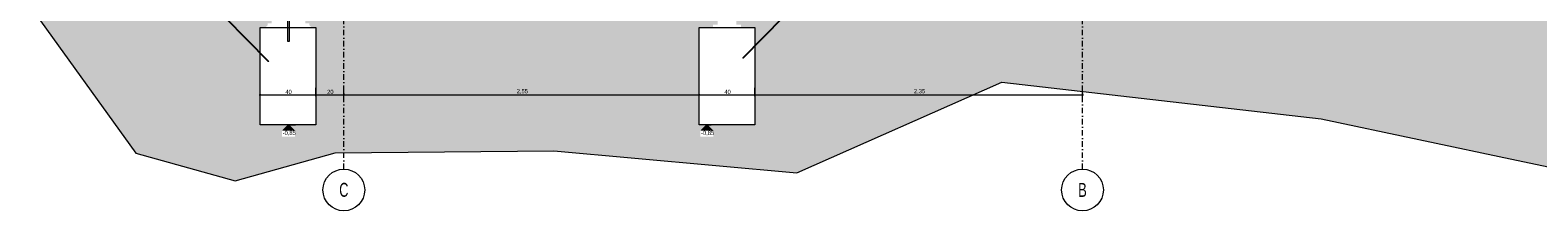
# Model space of a CAD drawing. Header units: metres. Extents: x -58265 to 854892, y -56510 to 35250.
# Tile 30 of 47: x 605705 to 616523, y -32047 to -30749. Entities that reach past the tile are written whole.
import ezdxf

# ---------------------------------------------------------------- set-up
doc = ezdxf.new("R2010")
doc.units = ezdxf.units.M
doc.header["$LTSCALE"] = 0.05
doc.linetypes.add('Achse 24', pattern=[1600, 800, -400, 0, -400])
doc.linetypes.add('Wipeout_Contour', pattern=[20000, 0, -20000])
for name, color, linetype in [('A_1_Schraffuren', 7, 'Continuous'), ('A_4_Detail_Achsen', 7, 'Continuous'), ('A_4_Detail_Bemaßung', 7, 'Continuous'), ('A_4_Details_Linien', 7, 'Continuous')]:
    doc.layers.add(name, color=color, linetype=linetype)
doc.styles.add('ERSTELLTER_STIL_2', font='txt')
doc.styles.add('ERSTELLTER_STIL_4', font='ARIALN.TTF', dxfattribs={"width": 0.8})
doc.dimstyles.new('ERSTELLTER_STIL__1', dxfattribs={"dimtxt": 30, "dimasz": 9.5, "dimexe": 0.18, "dimexo": 50, "dimgap": 0, "dimtad": 1, "dimtih": 1, "dimtoh": 1, "dimlfac": 0.001, "dimzin": 0, "dimdsep": 46, "dimtxsty": 'ERSTELLTER_STIL_2', "dimblk": 'ARROWHEAD_6', "dimblk1": 'ARROWHEAD_6', "dimblk2": 'ARROWHEAD_6', "dimcen": 0.09, "dimclrd": 7, "dimclre": 7, "dimclrt": 7, "dimazin": 0, "dimtfac": 1, "dimtdec": 4, "dimtmove": 0, "dimatfit": 3, "dimfxl": 1, "dimtolj": 1, "dimtzin": 0, "dimarcsym": 0})
doc.dimstyles.new('ERSTELLTER_STIL__2', dxfattribs={"dimtxt": 0.18, "dimasz": 18.24, "dimexe": 0.18, "dimexo": 0.0625, "dimgap": 0, "dimtad": 0, "dimtih": 1, "dimtoh": 1, "dimdec": 4, "dimzin": 0, "dimdsep": 46, "dimcen": 0.09, "dimadec": 0, "dimazin": 0, "dimtfac": 1, "dimtdec": 4, "dimtmove": 0, "dimatfit": 3, "dimldrblk": 'ARROWHEAD_11', "dimfxl": 1, "dimtolj": 1, "dimtzin": 0, "dimarcsym": 0})

# ---------------------------------------------------------------- blocks, each defined once
blk = doc.blocks.new('*D128', base_point=(565637, -30580))
at = {"layer": 'A_4_Detail_Bemaßung', "color": 7, "linetype": 'Continuous', "lineweight": 13}
for p, q in [((607348, -31214), (607355, -31214)), ((607360, -31209), (607350, -31219)), ((607355, -31223), (607355, -31164)), ((607355, -31214), (607755, -31214)), ((607760, -31209), (607750, -31219)), ((607755, -31223), (607755, -31164))]:
    blk.add_line(p, q, dxfattribs=at)
at = {"layer": 'A_4_Detail_Bemaßung', "color": 7, "lineweight": 13, "insert": (607536, -31208), "char_height": 30, "attachment_point": 7, "style": 'ERSTELLTER_STIL_2'}
blk.add_mtext('\\A1;{\\pql;\\fSwis721 Cn BT|b0|i0|c0|p0;\\W1.000000;40}', dxfattribs=at)
blk = doc.blocks.new('ARROWHEAD_6')
at = {"color": 0, "linetype": 'Continuous', "lineweight": 0}
for p, q in [((0, 0), (-1, 0)), ((-0.5, -0.5), (0.5, 0.5))]:
    blk.add_line(p, q, dxfattribs=at)
blk = doc.blocks.new('*D129', base_point=(565637, -30580))
at = {"layer": 'A_4_Detail_Bemaßung', "color": 7, "linetype": 'Continuous', "lineweight": 13}
for p, q in [((607760, -31209), (607750, -31219)), ((607755, -31223), (607755, -31164)), ((607755, -31214), (607955, -31214)), ((607960, -31209), (607950, -31219)), ((607955, -31223), (607955, -31164))]:
    blk.add_line(p, q, dxfattribs=at)
at = {"layer": 'A_4_Detail_Bemaßung', "color": 7, "lineweight": 13, "insert": (607836, -31208), "char_height": 30, "attachment_point": 7, "style": 'ERSTELLTER_STIL_2'}
blk.add_mtext('\\A1;{\\pql;\\fSwis721 Cn BT|b0|i0|c0|p0;\\W1.000000;20}', dxfattribs=at)
blk = doc.blocks.new('*D130', base_point=(565637, -30580))
at = {"layer": 'A_4_Detail_Bemaßung', "color": 7, "linetype": 'Continuous', "lineweight": 13}
for p, q in [((607960, -31209), (607950, -31219)), ((607955, -31223), (607955, -31164)), ((607955, -31214), (610505, -31214)), ((610510, -31209), (610500, -31219)), ((610505, -31223), (610505, -31164))]:
    blk.add_line(p, q, dxfattribs=at)
at = {"layer": 'A_4_Detail_Bemaßung', "color": 7, "lineweight": 13, "insert": (609196, -31208), "char_height": 30, "attachment_point": 7, "style": 'ERSTELLTER_STIL_2'}
blk.add_mtext('\\A1;{\\pql;\\fSwis721 Cn BT|b0|i0|c0|p0;\\W1.000000;2,55}', dxfattribs=at)
blk = doc.blocks.new('*D131', base_point=(565637, -30580))
at = {"layer": 'A_4_Detail_Bemaßung', "color": 7, "linetype": 'Continuous', "lineweight": 13}
for p, q in [((610510, -31209), (610500, -31219)), ((610505, -31223), (610505, -31164)), ((610505, -31214), (610905, -31214)), ((610910, -31209), (610900, -31219)), ((610905, -31223), (610905, -31164))]:
    blk.add_line(p, q, dxfattribs=at)
at = {"layer": 'A_4_Detail_Bemaßung', "color": 7, "lineweight": 13, "insert": (610686, -31208), "char_height": 30, "attachment_point": 7, "style": 'ERSTELLTER_STIL_2'}
blk.add_mtext('\\A1;{\\pql;\\fSwis721 Cn BT|b0|i0|c0|p0;\\W1.000000;40}', dxfattribs=at)
blk = doc.blocks.new('*D132', base_point=(565637, -30580))
at = {"layer": 'A_4_Detail_Bemaßung', "color": 7, "linetype": 'Continuous', "lineweight": 13}
for p, q in [((610910, -31209), (610900, -31219)), ((610905, -31223), (610905, -31164)), ((610905, -31214), (613255, -31214)), ((613250, -31219), (613260, -31209)), ((613255, -31223), (613255, -31164)), ((613255, -31214), (613263, -31214))]:
    blk.add_line(p, q, dxfattribs=at)
at = {"layer": 'A_4_Detail_Bemaßung', "color": 7, "lineweight": 13, "insert": (612046, -31208), "char_height": 30, "attachment_point": 7, "style": 'ERSTELLTER_STIL_2'}
blk.add_mtext('\\A1;{\\pql;\\fSwis721 Cn BT|b0|i0|c0|p0;\\W1.000000;2,35}', dxfattribs=at)
blk = doc.blocks.new('ARROWHEAD_11')
at = {"color": 0, "linetype": 'Continuous', "lineweight": 0}
blk.add_line((0, 0), (-1, 0), dxfattribs=at)
at = {"color": 0, "linetype": 'Continuous', "lineweight": 0, "const_width": 0.25, "flags": 128}
blk.add_lwpolyline([(-0.125, 0, 1), (0.125, 0, 1)], format="xyb", close=True, dxfattribs=at)

msp = doc.modelspace()

# ---------------------------------------------------------------- hatches: boundary and pattern name
at = {"layer": 'A_1_Schraffuren', "linetype": 'Continuous', "lineweight": 15}
msp.add_hatch(color=7, dxfattribs=at).paths.add_polyline_path([(607438.149, -30579.771), (605704.624, -30579.772), (606462.813, -31633.432), (607176.721, -31831.622), (607892.783, -31629.588), (609463, -31615.204), (611206.828, -31774.118), (612676.666, -31122.479), (614967.715, -31386.197), (616368.717, -31682.879), (617063.044, -31829.913), (617063.043, -30579.766), (610771.928, -30579.769), (610771.928, -30709.775), (610805.428, -30709.775), (610805.428, -30729.775), (610905.428, -30729.775), (610905.428, -31429.775), (610505.428, -31429.775), (610505.428, -30729.775), (610605.428, -30729.775), (610605.428, -30709.775), (610638.928, -30709.775), (610638.928, -30579.769), (607678.149, -30579.771), (607678.149, -30699.775), (607708.149, -30699.775), (607708.149, -30714.775), (607723.149, -30729.775), (607755.428, -30729.775), (607755.428, -31429.775), (607355.428, -31429.775), (607355.428, -30729.775), (607393.149, -30729.775), (607408.149, -30714.775), (607408.149, -30699.775), (607438.149, -30699.775)])
at = {"layer": 'A_1_Schraffuren', "linetype": 'Continuous', "lineweight": 13}
for points in [[(607558.149, -31429.775), (607518.149, -31469.775), (607598.149, -31469.775)], [(610560.048, -31429.775), (610520.048, -31469.775), (610600.048, -31469.775)]]:
    msp.add_hatch(color=7, dxfattribs=at).paths.add_polyline_path(points)

# ---------------------------------------------------------------- linework, layer by layer
at = {"layer": 'A_1_Schraffuren', "color": 9, "linetype": 'Continuous', "lineweight": 18, "flags": 128}
for points in [[(605704.624, -30579.772), (606462.813, -31633.432), (607176.721, -31831.622), (607892.783, -31629.588), (609463, -31615.204), (611206.828, -31774.118), (612676.666, -31122.479), (614967.715, -31386.197), (616368.717, -31682.879), (617063.044, -31829.913)], [(607755.428, -30729.775), (607755.428, -31429.775), (607355.428, -31429.775), (607355.428, -30729.775)], [(610905.428, -30729.775), (610905.428, -31429.775), (610505.428, -31429.775), (610505.428, -30729.775)]]:
    msp.add_lwpolyline(points, dxfattribs=at)
at = {"layer": 'A_4_Detail_Achsen', "color": 7, "linetype": 'Achse 24', "lineweight": 15, "flags": 128}
for points in [[(607955.428, -31747.092), (607955.428, -25168.407)], [(613255.428, -31747.092), (613255.428, -25168.407)]]:
    msp.add_lwpolyline(points, dxfattribs=at)
at = {"layer": 'A_4_Detail_Achsen', "color": 7, "linetype": 'Continuous', "lineweight": 15}
for centre in [(607955.428, -31897.092), (613255.428, -31897.092)]:
    msp.add_circle(centre, 150, dxfattribs=at)
at = {"layer": 'A_4_Detail_Bemaßung', "color": 7, "linetype": 'Continuous', "lineweight": 13}
for p, q in [((607558.149, -31429.775), (607518.149, -31469.775)), ((607518.149, -31469.775), (607598.149, -31469.775)), ((607558.149, -31429.775), (607528.149, -31429.775)), ((607558.149, -31429.775), (607608.149, -31429.775)), ((607598.149, -31469.775), (607558.149, -31429.775)), ((610560.048, -31429.775), (610510.048, -31429.775)), ((610560.048, -31429.775), (610520.048, -31469.775)), ((610520.048, -31469.775), (610600.048, -31469.775)), ((610560.048, -31429.775), (610590.048, -31429.775)), ((610600.048, -31469.775), (610560.048, -31429.775))]:
    msp.add_line(p, q, dxfattribs=at)
at = {"layer": 'A_4_Details_Linien', "color": 7, "linetype": 'Continuous', "lineweight": 15}
for points in [[(607550.649, -30827.275), (607565.649, -30827.275), (607565.649, -30677.275), (607550.649, -30677.275)], [(607355.428, -30729.775), (607755.428, -30729.775), (607755.428, -31429.775), (607355.428, -31429.775)], [(610505.428, -30729.775), (610905.428, -30729.775), (610905.428, -31429.775), (610505.428, -31429.775)]]:
    msp.add_lwpolyline(points, close=True, dxfattribs=at)

# ---------------------------------------------------------------- texts
at = {"layer": 'A_4_Detail_Achsen', "color": 7, "linetype": 'Continuous', "lineweight": 15, "char_height": 100, "attachment_point": 5, "style": 'ERSTELLTER_STIL_4'}
for s, insert in [('\\A1;{\\pqc;\\fArial Narrow|b0|i0|c0|p0;\\W0.800000;C}', (607955.428, -31896.529)), ('\\A1;{\\pqc;\\fArial Narrow|b0|i0|c0|p0;\\W0.800000;B}', (613255.428, -31896.563))]:
    msp.add_mtext(s, dxfattribs=dict(at, insert=insert))

# ---------------------------------------------------------------- dimensions: what is measured, and where the dimension line sits
at = {"layer": 'A_4_Detail_Bemaßung', "color": 7, "linetype": 'Continuous', "lineweight": 13}
for base, p1, p2, picture, middle in [((613255.428, -31214.12), (610905.428, -31060.594), (613255.428, -30930.542), '*D132', (612084.383, -31193.12)), ((607755.428, -31214.12), (607355.428, -31114.099), (607755.428, -31017.01), '*D128', (607558.337, -31193.12)), ((607955.428, -31214.12), (607755.428, -31017.01), (607955.428, -31136.638), '*D129', (607858.337, -31193.12)), ((610505.428, -31214.12), (607955.428, -31136.638), (610505.428, -31055.334), '*D130', (609234.383, -31193.12)), ((610905.428, -31214.12), (610505.428, -31055.334), (610905.428, -31060.594), '*D131', (610708.337, -31193.12))]:
    dim = msp.add_linear_dim(base=base, p1=p1, p2=p2, dimstyle='ERSTELLTER_STIL__1', dxfattribs=at)
    dim.commit()
    dim.dimension.update_dxf_attribs({"geometry": picture, "text_midpoint": middle, "dimtype": 160})

# ---------------------------------------------------------------- leaders
at = {"color": 7, "linetype": 'Continuous', "lineweight": 15, "annotation_type": 0, "has_hookline": 1, "text_width": 420.99}
for points, hookline_direction in [([(607415.205, -30974.104), (606725.474, -30270.928), (606632.038, -30284.373)], 1), ([(610819.79, -30948.659), (611484.077, -30270.928), (611603.882, -30284.373)], 0)]:
    msp.add_leader(points, dimstyle='ERSTELLTER_STIL__2', dxfattribs=dict(at, hookline_direction=hookline_direction))

# ---------------------------------------------------------------- next in the draw order: wipeouts: each hides what was drawn before it
at = {"color": 254, "linetype": 'Wipeout_Contour', "lineweight": 0, "ltscale": 2433495.261980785}
msp.add_wipeout([(607510.95, -31513.489), (607605.347, -31513.489), (607605.347, -31472.061), (607510.95, -31472.061)], dxfattribs=at).dxf.layer = 'A_1_Schraffuren'
at = {"color": 254, "linetype": 'Wipeout_Contour', "lineweight": 0, "ltscale": 2445486.840703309}
msp.add_wipeout([(610512.85, -31513.489), (610607.247, -31513.489), (610607.247, -31472.061), (610512.85, -31472.061)], dxfattribs=at).dxf.layer = 'A_1_Schraffuren'

# ---------------------------------------------------------------- next in the draw order: texts
at = {"layer": 'A_4_Detail_Bemaßung', "color": 7, "lineweight": 13, "char_height": 30, "attachment_point": 7, "style": 'ERSTELLTER_STIL_2'}
for insert in [(607516.664, -31507.775), (610518.564, -31507.775)]:
    msp.add_mtext('\\A1;{\\pql;\\fSwis721 Cn BT|b0|i0|c0|p0;\\W1.000000;-0,85}', dxfattribs=dict(at, insert=insert))

doc.saveas('drawing.dxf')
